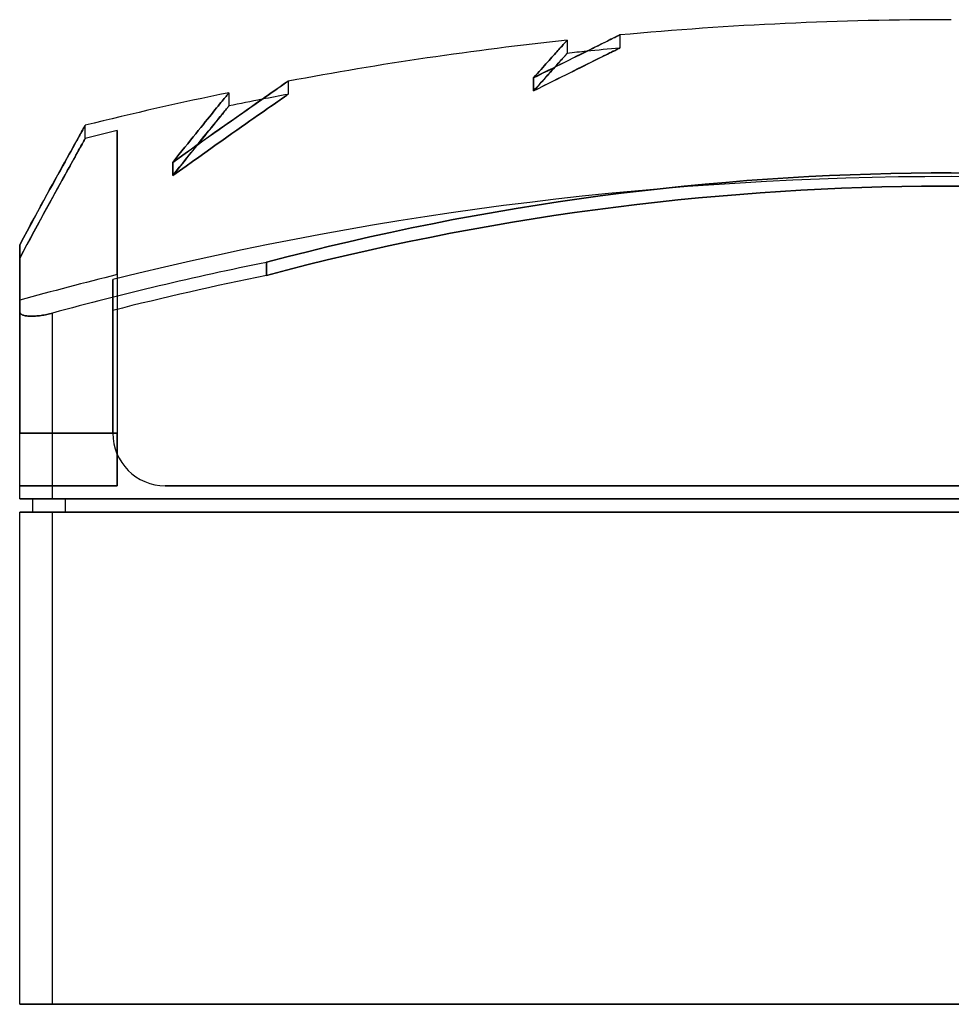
# Model space of a CAD drawing. Header units: millimetres. Extents: x -142 to 142, y -20 to 150.
# Tile 1 of 2: x -142 to 0, y 0 to 150. Entities that reach past the tile are written whole.
import ezdxf

# ---------------------------------------------------------------- set-up
doc = ezdxf.new("R2010")
doc.units = ezdxf.units.MM
doc.layers.add('MAIN-1', color=7, linetype='Continuous')

msp = doc.modelspace()

# ---------------------------------------------------------------- linework, layer by layer
at = {"layer": 'MAIN-1'}
for p, q in [((-51.88, 147.02), (-52.14, 146.89)), ((-51.93, 146.99), (-51.69, 147.11)), ((-51.64, 147.13), (-51.88, 147.02)), ((-51.69, 147.11), (-51.47, 147.22)), ((-51.43, 147.24), (-51.64, 147.13)), ((-51.47, 147.22), (-51.28, 147.31)), ((-51.24, 147.33), (-51.43, 147.24)), ((-51.28, 147.31), (-51.11, 147.39)), ((-51.08, 147.41), (-51.24, 147.33)), ((-51.11, 147.39), (-50.97, 147.47)), ((-50.93, 147.48), (-51.08, 147.41)), ((-50.97, 147.47), (-50.84, 147.53)), ((-50.82, 147.54), (-50.93, 147.48)), ((-50.84, 147.53), (-50.74, 147.58)), ((-50.72, 147.59), (-50.82, 147.54)), ((-50.74, 147.58), (-50.68, 147.61)), ((-50.64, 147.63), (-50.72, 147.59)), ((-50.68, 147.61), (-50.63, 147.63)), ((-50.59, 147.65), (-50.64, 147.63)), ((-50.63, 147.63), (-50.6, 147.65)), ((-50.6, 147.65), (-50.57, 147.66)), ((-50.56, 147.67), (-50.59, 147.65)), ((-50.57, 147.66), (-50.56, 147.67)), ((-50.56, 147.67), (-50.55, 147.67)), ((-50.55, 147.67), (-50.56, 147.67)), ((-50.55, 147.67), (-50.55, 145.67)), ((-59.65, 145.64), (-59.8, 145.48)), ((-59.8, 145.48), (-59.65, 145.64)), ((-59.52, 145.8), (-59.65, 145.64)), ((-59.65, 145.64), (-59.52, 145.8)), ((-59.39, 145.94), (-59.52, 145.8)), ((-59.52, 145.8), (-59.39, 145.94)), ((-59.27, 146.07), (-59.39, 145.94)), ((-59.39, 145.94), (-59.27, 146.07)), ((-59.16, 146.2), (-59.27, 146.07)), ((-59.27, 146.07), (-59.16, 146.2)), ((-59.06, 146.31), (-59.16, 146.2)), ((-59.16, 146.2), (-59.06, 146.31)), ((-58.97, 146.41), (-59.06, 146.31)), ((-59.06, 146.31), (-58.97, 146.41)), ((-58.89, 146.5), (-58.97, 146.41)), ((-58.97, 146.41), (-58.89, 146.5)), ((-58.81, 146.58), (-58.89, 146.5)), ((-58.89, 146.5), (-58.81, 146.58)), ((-58.75, 146.65), (-58.81, 146.58)), ((-58.81, 146.58), (-58.75, 146.65)), ((-58.7, 146.71), (-58.75, 146.65)), ((-58.75, 146.65), (-58.7, 146.71)), ((-58.65, 146.76), (-58.7, 146.71)), ((-58.7, 146.71), (-58.65, 146.76)), ((-58.61, 146.8), (-58.65, 146.76)), ((-58.65, 146.76), (-58.61, 146.8)), ((-58.59, 146.83), (-58.61, 146.8)), ((-58.61, 146.8), (-58.59, 146.83)), ((-58.57, 146.86), (-58.59, 146.83)), ((-58.59, 146.83), (-58.57, 146.86)), ((-58.55, 146.87), (-58.57, 146.86)), ((-58.57, 146.86), (-58.55, 146.87)), ((-58.55, 146.87), (-58.55, 146.87)), ((-58.55, 146.87), (-58.55, 146.87)), ((-58.55, 146.87), (-58.55, 144.87)), ((-55.13, 145.4), (-54.68, 145.63)), ((-54.63, 145.65), (-55.08, 145.43)), ((-54.68, 145.63), (-54.26, 145.84)), ((-54.2, 145.87), (-54.63, 145.65)), ((-54.26, 145.84), (-53.85, 146.04)), ((-53.8, 146.07), (-54.2, 145.87)), ((-53.85, 146.04), (-53.47, 146.23)), ((-53.42, 146.25), (-53.8, 146.07)), ((-53.47, 146.23), (-53.12, 146.4)), ((-53.06, 146.43), (-53.42, 146.25)), ((-53.12, 146.4), (-52.78, 146.57)), ((-52.73, 146.59), (-53.06, 146.43)), ((-52.78, 146.57), (-52.47, 146.72)), ((-52.42, 146.75), (-52.73, 146.59)), ((-52.47, 146.72), (-52.19, 146.86)), ((-52.14, 146.89), (-52.42, 146.75)), ((-52.19, 146.86), (-51.93, 146.99)), ((-50.87, 145.52), (-51, 145.45)), ((-50.94, 145.48), (-50.82, 145.54)), ((-50.76, 145.57), (-50.87, 145.52)), ((-50.82, 145.54), (-50.72, 145.59)), ((-50.67, 145.61), (-50.76, 145.57)), ((-50.72, 145.59), (-50.64, 145.63)), ((-50.61, 145.64), (-50.67, 145.61)), ((-50.64, 145.63), (-50.59, 145.65)), ((-50.57, 145.66), (-50.61, 145.64)), ((-50.59, 145.65), (-50.56, 145.67)), ((-50.55, 145.67), (-50.57, 145.66)), ((-50.56, 145.67), (-50.55, 145.67)), ((-61.09, 144.04), (-61.31, 143.79)), ((-61.31, 143.79), (-61.09, 144.04)), ((-60.88, 144.28), (-61.09, 144.04)), ((-61.09, 144.04), (-60.88, 144.28)), ((-60.68, 144.5), (-60.88, 144.28)), ((-60.88, 144.28), (-60.68, 144.5)), ((-60.48, 144.72), (-60.68, 144.5)), ((-60.68, 144.5), (-60.48, 144.72)), ((-60.3, 144.93), (-60.48, 144.72)), ((-60.48, 144.72), (-60.3, 144.93)), ((-60.12, 145.12), (-60.3, 144.93)), ((-60.3, 144.93), (-60.12, 145.12)), ((-59.96, 145.31), (-60.12, 145.12)), ((-60.12, 145.12), (-59.96, 145.31)), ((-59.8, 145.48), (-59.96, 145.31)), ((-59.96, 145.31), (-59.8, 145.48)), ((-59.3, 144.04), (-59.43, 143.89)), ((-59.34, 144), (-59.22, 144.13)), ((-59.18, 144.17), (-59.3, 144.04)), ((-59.22, 144.13), (-59.11, 144.25)), ((-59.07, 144.29), (-59.18, 144.17)), ((-59.11, 144.25), (-59.02, 144.36)), ((-58.97, 144.4), (-59.07, 144.29)), ((-59.02, 144.36), (-58.93, 144.45)), ((-58.88, 144.5), (-58.97, 144.4)), ((-58.93, 144.45), (-58.85, 144.54)), ((-58.81, 144.59), (-58.88, 144.5)), ((-58.85, 144.54), (-58.78, 144.62)), ((-58.74, 144.67), (-58.81, 144.59)), ((-58.78, 144.62), (-58.72, 144.69)), ((-58.68, 144.73), (-58.74, 144.67)), ((-58.72, 144.69), (-58.67, 144.75)), ((-58.63, 144.78), (-58.68, 144.73)), ((-58.67, 144.75), (-58.62, 144.79)), ((-58.6, 144.82), (-58.63, 144.78)), ((-58.62, 144.79), (-58.59, 144.83)), ((-58.57, 144.85), (-58.6, 144.82)), ((-58.59, 144.83), (-58.57, 144.85)), ((-58.57, 144.85), (-58.55, 144.87)), ((-58.56, 144.87), (-58.57, 144.85)), ((-58.55, 144.87), (-58.56, 144.87)), ((-58.55, 144.87), (-58.55, 144.87)), ((-58.3, 143.83), (-57.72, 144.12)), ((-57.68, 144.14), (-58.26, 143.85)), ((-57.72, 144.12), (-57.16, 144.4)), ((-57.11, 144.42), (-57.68, 144.14)), ((-57.16, 144.4), (-56.62, 144.67)), ((-56.57, 144.69), (-57.11, 144.42)), ((-56.62, 144.67), (-56.1, 144.92)), ((-56.05, 144.95), (-56.57, 144.69)), ((-56.1, 144.92), (-55.61, 145.17)), ((-55.55, 145.2), (-56.05, 144.95)), ((-55.61, 145.17), (-55.13, 145.4)), ((-55.08, 145.43), (-55.55, 145.2)), ((-54.16, 143.88), (-53.77, 144.08)), ((-53.67, 144.13), (-54.07, 143.93)), ((-53.77, 144.08), (-53.39, 144.27)), ((-53.29, 144.31), (-53.67, 144.13)), ((-53.39, 144.27), (-53.04, 144.44)), ((-52.94, 144.49), (-53.29, 144.31)), ((-53.04, 144.44), (-52.72, 144.6)), ((-52.62, 144.65), (-52.94, 144.49)), ((-52.72, 144.6), (-52.42, 144.75)), ((-52.31, 144.8), (-52.62, 144.65)), ((-52.42, 144.75), (-52.14, 144.89)), ((-52.03, 144.94), (-52.31, 144.8)), ((-52.14, 144.89), (-51.88, 145.01)), ((-51.78, 145.06), (-52.03, 144.94)), ((-51.88, 145.01), (-51.65, 145.13)), ((-51.55, 145.18), (-51.78, 145.06)), ((-51.65, 145.13), (-51.44, 145.23)), ((-51.34, 145.28), (-51.55, 145.18)), ((-51.44, 145.23), (-51.25, 145.33)), ((-51.16, 145.37), (-51.34, 145.28)), ((-51.25, 145.33), (-51.08, 145.41)), ((-51, 145.45), (-51.16, 145.37)), ((-51.08, 145.41), (-50.94, 145.48)), ((-62.28, 142.71), (-62.54, 142.42)), ((-62.54, 142.42), (-62.28, 142.71)), ((-62.02, 143), (-62.28, 142.71)), ((-62.28, 142.71), (-62.02, 143)), ((-61.78, 143.27), (-62.02, 143)), ((-62.02, 143), (-61.78, 143.27)), ((-61.54, 143.54), (-61.78, 143.27)), ((-61.78, 143.27), (-61.54, 143.54)), ((-61.31, 143.79), (-61.54, 143.54)), ((-61.54, 143.54), (-61.31, 143.79)), ((-61.51, 142.23), (-60.83, 142.57)), ((-60.81, 142.58), (-61.5, 142.24)), ((-60.65, 142.53), (-60.87, 142.28)), ((-60.83, 142.57), (-60.17, 142.9)), ((-60.82, 142.35), (-60.62, 142.57)), ((-60.14, 142.91), (-60.81, 142.58)), ((-60.44, 142.76), (-60.65, 142.53)), ((-60.62, 142.57), (-60.42, 142.79)), ((-60.25, 142.98), (-60.44, 142.76)), ((-60.42, 142.79), (-60.24, 142.99)), ((-60.07, 143.19), (-60.25, 142.98)), ((-60.24, 142.99), (-60.07, 143.19)), ((-60.17, 142.9), (-59.53, 143.22)), ((-59.5, 143.24), (-60.14, 142.91)), ((-59.89, 143.38), (-60.07, 143.19)), ((-60.07, 143.19), (-59.9, 143.37)), ((-59.9, 143.37), (-59.75, 143.54)), ((-59.73, 143.56), (-59.89, 143.38)), ((-59.75, 143.54), (-59.6, 143.7)), ((-59.58, 143.73), (-59.73, 143.56)), ((-59.6, 143.7), (-59.47, 143.86)), ((-59.43, 143.89), (-59.58, 143.73)), ((-59.53, 143.22), (-58.9, 143.53)), ((-58.87, 143.55), (-59.5, 143.24)), ((-59.47, 143.86), (-59.34, 144)), ((-58.9, 143.53), (-58.3, 143.83)), ((-58.26, 143.85), (-58.87, 143.55)), ((-57.03, 142.46), (-56.49, 142.73)), ((-56.42, 142.76), (-56.97, 142.49)), ((-56.49, 142.73), (-55.98, 142.98)), ((-55.91, 143.02), (-56.42, 142.76)), ((-55.98, 142.98), (-55.49, 143.23)), ((-55.41, 143.27), (-55.91, 143.02)), ((-55.49, 143.23), (-55.02, 143.46)), ((-54.94, 143.5), (-55.41, 143.27)), ((-55.02, 143.46), (-54.58, 143.68)), ((-54.49, 143.72), (-54.94, 143.5)), ((-54.58, 143.68), (-54.16, 143.88)), ((-54.07, 143.93), (-54.49, 143.72)), ((-62.92, 141.53), (-63.66, 141.16)), ((-63.66, 141.16), (-62.93, 141.52)), ((-63.37, 141.48), (-63.66, 141.16)), ((-63.66, 141.16), (-63.37, 141.48)), ((-63.66, 141.16), (-63.66, 139.16)), ((-63.66, 139.16), (-63.66, 141.16)), ((-63.09, 141.8), (-63.37, 141.48)), ((-63.37, 141.48), (-63.09, 141.8)), ((-62.81, 142.11), (-63.09, 141.8)), ((-63.09, 141.8), (-62.81, 142.11)), ((-62.93, 141.52), (-62.21, 141.88)), ((-62.2, 141.89), (-62.92, 141.53)), ((-62.54, 142.42), (-62.81, 142.11)), ((-62.81, 142.11), (-62.54, 142.42)), ((-62.23, 140.77), (-61.97, 141.06)), ((-62.21, 141.88), (-61.51, 142.23)), ((-61.5, 142.24), (-62.2, 141.89)), ((-61.86, 141.18), (-62.13, 140.87)), ((-61.97, 141.06), (-61.72, 141.34)), ((-61.6, 141.47), (-61.86, 141.18)), ((-61.72, 141.34), (-61.48, 141.6)), ((-61.34, 141.76), (-61.6, 141.47)), ((-61.48, 141.6), (-61.25, 141.86)), ((-61.1, 142.03), (-61.34, 141.76)), ((-61.25, 141.86), (-61.03, 142.11)), ((-60.87, 142.28), (-61.1, 142.03)), ((-61.03, 142.11), (-60.82, 142.35)), ((-60.06, 140.95), (-59.41, 141.28)), ((-59.37, 141.3), (-60.03, 140.97)), ((-59.41, 141.28), (-58.78, 141.59)), ((-58.73, 141.61), (-59.37, 141.3)), ((-58.78, 141.59), (-58.17, 141.89)), ((-58.12, 141.92), (-58.73, 141.61)), ((-58.17, 141.89), (-57.59, 142.18)), ((-57.53, 142.21), (-58.12, 141.92)), ((-57.59, 142.18), (-57.03, 142.46)), ((-56.97, 142.49), (-57.53, 142.21)), ((-102.98, 139.32), (-102.65, 139.55)), ((-102.59, 139.59), (-102.91, 139.37)), ((-102.65, 139.55), (-102.36, 139.75)), ((-102.3, 139.79), (-102.59, 139.59)), ((-102.36, 139.75), (-102.1, 139.93)), ((-102.04, 139.97), (-102.3, 139.79)), ((-102.1, 139.93), (-101.87, 140.09)), ((-101.82, 140.13), (-102.04, 139.97)), ((-101.87, 140.09), (-101.67, 140.23)), ((-101.62, 140.26), (-101.82, 140.13)), ((-101.67, 140.23), (-101.5, 140.35)), ((-101.46, 140.38), (-101.62, 140.26)), ((-101.5, 140.35), (-101.36, 140.45)), ((-101.33, 140.47), (-101.46, 140.38)), ((-101.36, 140.45), (-101.28, 140.5)), ((-101.23, 140.54), (-101.33, 140.47)), ((-101.28, 140.5), (-101.21, 140.55)), ((-101.16, 140.59), (-101.23, 140.54)), ((-101.21, 140.55), (-101.16, 140.58)), ((-101.11, 140.62), (-101.16, 140.59)), ((-101.16, 140.58), (-101.13, 140.61)), ((-101.13, 140.61), (-101.11, 140.62)), ((-101.11, 140.62), (-101.1, 140.63)), ((-101.1, 140.63), (-101.11, 140.62)), ((-101.1, 140.63), (-101.1, 138.63)), ((-63.66, 139.16), (-62.9, 139.54)), ((-62.89, 139.54), (-63.66, 139.16)), ((-63.33, 139.52), (-63.66, 139.16)), ((-63.36, 139.5), (-63.06, 139.83)), ((-63.02, 139.88), (-63.33, 139.52)), ((-63.06, 139.83), (-62.77, 140.15)), ((-62.71, 140.22), (-63.02, 139.88)), ((-62.9, 139.54), (-62.15, 139.91)), ((-62.14, 139.92), (-62.89, 139.54)), ((-62.77, 140.15), (-62.5, 140.47)), ((-62.42, 140.55), (-62.71, 140.22)), ((-62.5, 140.47), (-62.23, 140.77)), ((-62.13, 140.87), (-62.42, 140.55)), ((-62.15, 139.91), (-61.43, 140.27)), ((-61.41, 140.28), (-62.14, 139.92)), ((-61.43, 140.27), (-60.73, 140.62)), ((-60.71, 140.63), (-61.41, 140.28)), ((-60.73, 140.62), (-60.06, 140.95)), ((-60.03, 140.97), (-60.71, 140.63)), ((-110.68, 138.16), (-110.81, 137.99)), ((-110.81, 137.99), (-110.68, 138.16)), ((-110.55, 138.31), (-110.68, 138.16)), ((-110.68, 138.16), (-110.55, 138.31)), ((-110.44, 138.45), (-110.55, 138.31)), ((-110.55, 138.31), (-110.44, 138.45)), ((-110.35, 138.56), (-110.44, 138.45)), ((-110.44, 138.45), (-110.35, 138.56)), ((-110.27, 138.66), (-110.35, 138.56)), ((-110.35, 138.56), (-110.27, 138.66)), ((-110.21, 138.73), (-110.27, 138.66)), ((-110.27, 138.66), (-110.21, 138.73)), ((-110.16, 138.79), (-110.21, 138.73)), ((-110.21, 138.73), (-110.16, 138.79)), ((-110.13, 138.83), (-110.16, 138.79)), ((-110.16, 138.79), (-110.13, 138.83)), ((-110.11, 138.86), (-110.13, 138.83)), ((-110.13, 138.83), (-110.11, 138.86)), ((-110.1, 138.87), (-110.11, 138.86)), ((-110.11, 138.86), (-110.1, 138.87)), ((-110.1, 138.87), (-110.1, 136.87)), ((-105.08, 137.85), (-104.6, 138.19)), ((-104.53, 138.24), (-105.01, 137.9)), ((-104.6, 138.19), (-104.15, 138.5)), ((-104.07, 138.56), (-104.53, 138.24)), ((-104.15, 138.5), (-103.73, 138.8)), ((-103.65, 138.85), (-104.07, 138.56)), ((-103.73, 138.8), (-103.34, 139.07)), ((-103.27, 139.12), (-103.65, 138.85)), ((-103.34, 139.07), (-102.98, 139.32)), ((-102.91, 139.37), (-103.27, 139.12)), ((-102.1, 137.93), (-101.86, 138.1)), ((-101.86, 138.1), (-102.1, 137.93)), ((-101.86, 138.1), (-101.66, 138.24)), ((-101.66, 138.24), (-101.86, 138.1)), ((-101.66, 138.24), (-101.49, 138.36)), ((-101.49, 138.36), (-101.66, 138.24)), ((-101.49, 138.36), (-101.35, 138.46)), ((-101.35, 138.46), (-101.49, 138.36)), ((-101.35, 138.46), (-101.24, 138.53)), ((-101.24, 138.53), (-101.35, 138.46)), ((-101.24, 138.53), (-101.16, 138.59)), ((-101.16, 138.59), (-101.24, 138.53)), ((-101.16, 138.59), (-101.12, 138.62)), ((-101.12, 138.62), (-101.16, 138.59)), ((-101.12, 138.62), (-101.1, 138.63)), ((-101.1, 138.63), (-101.12, 138.62)), ((-63.66, 139.16), (-63.36, 139.5)), ((-111.98, 136.56), (-112.23, 136.25)), ((-112.23, 136.25), (-111.98, 136.56)), ((-111.75, 136.85), (-111.98, 136.56)), ((-111.98, 136.56), (-111.75, 136.85)), ((-111.53, 137.11), (-111.75, 136.85)), ((-111.75, 136.85), (-111.53, 137.11)), ((-111.33, 137.36), (-111.53, 137.11)), ((-111.53, 137.11), (-111.33, 137.36)), ((-111.14, 137.59), (-111.33, 137.36)), ((-111.33, 137.36), (-111.14, 137.59)), ((-110.97, 137.8), (-111.14, 137.59)), ((-111.14, 137.59), (-110.97, 137.8)), ((-110.81, 137.99), (-110.97, 137.8)), ((-110.97, 137.8), (-110.81, 137.99)), ((-110.4, 136.5), (-110.51, 136.37)), ((-110.48, 136.4), (-110.38, 136.52)), ((-110.31, 136.61), (-110.4, 136.5)), ((-110.38, 136.52), (-110.29, 136.63)), ((-110.23, 136.7), (-110.31, 136.61)), ((-110.29, 136.63), (-110.22, 136.71)), ((-110.17, 136.78), (-110.23, 136.7)), ((-110.22, 136.71), (-110.17, 136.78)), ((-110.17, 136.78), (-110.13, 136.83)), ((-110.13, 136.83), (-110.17, 136.78)), ((-110.13, 136.83), (-110.11, 136.86)), ((-110.11, 136.86), (-110.13, 136.83)), ((-110.11, 136.86), (-110.1, 136.87)), ((-110.1, 136.87), (-110.11, 136.86)), ((-107.33, 136.27), (-106.73, 136.7)), ((-106.65, 136.75), (-107.26, 136.33)), ((-106.73, 136.7), (-106.15, 137.1)), ((-106.07, 137.16), (-106.65, 136.75)), ((-106.15, 137.1), (-105.6, 137.49)), ((-105.53, 137.54), (-106.07, 137.16)), ((-105.6, 137.49), (-105.08, 137.85)), ((-105.01, 137.9), (-105.53, 137.54)), ((-104.22, 136.46), (-103.78, 136.76)), ((-103.78, 136.76), (-104.22, 136.46)), ((-103.78, 136.76), (-103.38, 137.04)), ((-103.38, 137.04), (-103.78, 136.76)), ((-103.38, 137.04), (-103.01, 137.3)), ((-103.01, 137.3), (-103.38, 137.04)), ((-103.01, 137.3), (-102.67, 137.53)), ((-102.67, 137.53), (-103.01, 137.3)), ((-102.67, 137.53), (-102.37, 137.74)), ((-102.37, 137.74), (-102.67, 137.53)), ((-102.37, 137.74), (-102.1, 137.93)), ((-102.1, 137.93), (-102.37, 137.74)), ((-113.07, 135.21), (-113.39, 134.83)), ((-113.39, 134.83), (-113.07, 135.21)), ((-112.78, 135.58), (-113.07, 135.21)), ((-113.07, 135.21), (-112.78, 135.58)), ((-112.5, 135.92), (-112.78, 135.58)), ((-112.78, 135.58), (-112.5, 135.92)), ((-112.23, 136.25), (-112.5, 135.92)), ((-112.5, 135.92), (-112.23, 136.25)), ((-111.51, 135.14), (-111.74, 134.86)), ((-111.64, 134.98), (-111.43, 135.24)), ((-111.3, 135.39), (-111.51, 135.14)), ((-111.43, 135.24), (-111.23, 135.48)), ((-111.11, 135.63), (-111.3, 135.39)), ((-111.23, 135.48), (-111.05, 135.7)), ((-110.93, 135.85), (-111.11, 135.63)), ((-111.05, 135.7), (-110.88, 135.91)), ((-110.77, 136.04), (-110.93, 135.85)), ((-110.88, 135.91), (-110.73, 136.09)), ((-110.63, 136.22), (-110.77, 136.04)), ((-110.73, 136.09), (-110.6, 136.25)), ((-110.51, 136.37), (-110.63, 136.22)), ((-110.6, 136.25), (-110.48, 136.4)), ((-109.34, 134.87), (-108.64, 135.36)), ((-108.57, 135.41), (-109.27, 134.91)), ((-108.64, 135.36), (-107.97, 135.83)), ((-107.9, 135.88), (-108.57, 135.41)), ((-107.97, 135.83), (-107.33, 136.27)), ((-107.26, 136.33), (-107.9, 135.88)), ((-106.9, 134.58), (-106.3, 135)), ((-106.3, 135), (-106.9, 134.58)), ((-106.3, 135), (-105.73, 135.4)), ((-105.73, 135.4), (-106.3, 135)), ((-105.73, 135.4), (-105.19, 135.78)), ((-105.19, 135.78), (-105.73, 135.4)), ((-105.19, 135.78), (-104.69, 136.13)), ((-104.69, 136.13), (-105.19, 135.78)), ((-104.69, 136.13), (-104.22, 136.46)), ((-104.22, 136.46), (-104.69, 136.13)), ((-132.32, 133.35), (-132.22, 133.52)), ((-132.2, 133.56), (-132.3, 133.4)), ((-132.22, 133.52), (-132.15, 133.66)), ((-132.13, 133.69), (-132.2, 133.56)), ((-132.15, 133.66), (-132.1, 133.74)), ((-132.07, 133.79), (-132.13, 133.69)), ((-132.1, 133.74), (-132.06, 133.81)), ((-132.03, 133.87), (-132.07, 133.79)), ((-132.06, 133.81), (-132.04, 133.86)), ((-132.04, 133.86), (-132.02, 133.9)), ((-132.01, 133.91), (-132.03, 133.87)), ((-132.02, 133.9), (-132, 133.92)), ((-132, 133.93), (-132.01, 133.91)), ((-132, 133.92), (-132, 133.93)), ((-132, 131.93), (-132, 133.93)), ((-114.41, 133.56), (-114.78, 133.11)), ((-114.78, 133.11), (-114.41, 133.56)), ((-114.05, 134), (-114.41, 133.56)), ((-114.41, 133.56), (-114.05, 134)), ((-113.71, 134.42), (-114.05, 134)), ((-114.05, 134), (-113.71, 134.42)), ((-113.39, 134.83), (-113.71, 134.42)), ((-113.71, 134.42), (-113.39, 134.83)), ((-112.81, 133.54), (-113.12, 133.15)), ((-112.94, 133.38), (-112.65, 133.74)), ((-112.52, 133.9), (-112.81, 133.54)), ((-112.65, 133.74), (-112.37, 134.08)), ((-112.24, 134.24), (-112.52, 133.9)), ((-112.37, 134.08), (-112.11, 134.4)), ((-111.98, 134.56), (-112.24, 134.24)), ((-112.11, 134.4), (-111.87, 134.7)), ((-111.74, 134.86), (-111.98, 134.56)), ((-111.87, 134.7), (-111.64, 134.98)), ((-111.59, 133.28), (-110.81, 133.83)), ((-110.75, 133.87), (-111.54, 133.32)), ((-110.81, 133.83), (-110.06, 134.36)), ((-110, 134.4), (-110.75, 133.87)), ((-110.06, 134.36), (-109.34, 134.87)), ((-109.27, 134.91), (-110, 134.4)), ((-108.91, 133.17), (-108.2, 133.66)), ((-108.2, 133.66), (-108.91, 133.17)), ((-108.2, 133.66), (-107.54, 134.13)), ((-107.54, 134.13), (-108.2, 133.66)), ((-107.54, 134.13), (-106.9, 134.58)), ((-106.9, 134.58), (-107.54, 134.13)), ((-133.25, 131.69), (-133.05, 132.04)), ((-133.01, 132.11), (-133.21, 131.76)), ((-133.05, 132.04), (-132.87, 132.37)), ((-132.83, 132.43), (-133.01, 132.11)), ((-132.87, 132.37), (-132.7, 132.66)), ((-132.67, 132.72), (-132.83, 132.43)), ((-132.7, 132.66), (-132.56, 132.92)), ((-132.53, 132.98), (-132.67, 132.72)), ((-132.56, 132.92), (-132.43, 133.15)), ((-132.4, 133.2), (-132.53, 132.98)), ((-132.43, 133.15), (-132.32, 133.35)), ((-132.3, 133.4), (-132.4, 133.2)), ((-127.15, 133.1), (-127.15, 111.16)), ((-127.15, 111.16), (-127.15, 133.1)), ((-115.56, 132.14), (-115.97, 131.63)), ((-115.97, 131.63), (-115.56, 132.14)), ((-115.16, 132.63), (-115.56, 132.14)), ((-115.56, 132.14), (-115.16, 132.63)), ((-114.78, 133.11), (-115.16, 132.63)), ((-115.16, 132.63), (-114.78, 133.11)), ((-114.27, 131.74), (-113.91, 132.18)), ((-113.79, 132.32), (-114.15, 131.88)), ((-114.08, 131.52), (-113.22, 132.13)), ((-113.18, 132.16), (-114.04, 131.55)), ((-113.91, 132.18), (-113.57, 132.6)), ((-113.45, 132.75), (-113.79, 132.32)), ((-113.57, 132.6), (-113.25, 133)), ((-113.12, 133.15), (-113.45, 132.75)), ((-113.25, 133), (-112.94, 133.38)), ((-113.22, 132.13), (-112.39, 132.71)), ((-112.35, 132.75), (-113.18, 132.16)), ((-112.39, 132.71), (-111.59, 133.28)), ((-111.54, 133.32), (-112.35, 132.75)), ((-111.2, 131.55), (-110.41, 132.12)), ((-110.41, 132.12), (-111.2, 131.55)), ((-110.41, 132.12), (-109.64, 132.65)), ((-109.64, 132.65), (-110.41, 132.12)), ((-109.64, 132.65), (-108.91, 133.17)), ((-108.91, 133.17), (-109.64, 132.65)), ((-133.95, 130.43), (-133.7, 130.88)), ((-133.65, 130.95), (-133.91, 130.5)), ((-133.7, 130.88), (-133.46, 131.3)), ((-133.42, 131.37), (-133.65, 130.95)), ((-133.46, 131.3), (-133.25, 131.69)), ((-133.21, 131.76), (-133.42, 131.37)), ((-132.78, 130.52), (-132.95, 130.21)), ((-132.83, 130.43), (-132.67, 130.72)), ((-132.63, 130.79), (-132.78, 130.52)), ((-132.67, 130.72), (-132.53, 130.98)), ((-132.5, 131.03), (-132.63, 130.79)), ((-132.53, 130.98), (-132.4, 131.2)), ((-132.38, 131.24), (-132.5, 131.03)), ((-132.4, 131.2), (-132.29, 131.4)), ((-132.28, 131.43), (-132.38, 131.24)), ((-132.29, 131.4), (-132.2, 131.56)), ((-132.19, 131.58), (-132.28, 131.43)), ((-132.2, 131.56), (-132.13, 131.69)), ((-132.12, 131.71), (-132.19, 131.58)), ((-132.13, 131.69), (-132.07, 131.79)), ((-132.07, 131.8), (-132.12, 131.71)), ((-132.03, 131.87), (-132.07, 131.8)), ((-132.07, 131.79), (-132.03, 131.87)), ((-132.01, 131.91), (-132.03, 131.87)), ((-132.03, 131.87), (-132.01, 131.91)), ((-132, 131.93), (-132.01, 131.91)), ((-132.01, 131.91), (-132, 131.93)), ((-116.82, 130.57), (-117.27, 130.01)), ((-117.27, 130.01), (-116.82, 130.57)), ((-116.39, 131.11), (-116.82, 130.57)), ((-116.82, 130.57), (-116.39, 131.11)), ((-115.97, 131.63), (-116.39, 131.11)), ((-116.39, 131.11), (-115.97, 131.63)), ((-115.85, 130.27), (-114.95, 130.9)), ((-114.93, 130.92), (-115.83, 130.28)), ((-115.43, 130.3), (-115.02, 130.8)), ((-114.93, 130.92), (-115.4, 130.34)), ((-115.02, 130.8), (-114.64, 131.28)), ((-114.95, 130.9), (-114.08, 131.52)), ((-114.04, 131.55), (-114.93, 130.92)), ((-114.53, 131.41), (-114.93, 130.92)), ((-114.64, 131.28), (-114.27, 131.74)), ((-114.15, 131.88), (-114.53, 131.41)), ((-112.89, 130.36), (-112.03, 130.97)), ((-112.03, 130.97), (-112.89, 130.36)), ((-112.03, 130.97), (-111.2, 131.55)), ((-111.2, 131.55), (-112.03, 130.97)), ((-134.81, 128.87), (-134.5, 129.42)), ((-134.46, 129.5), (-134.76, 128.95)), ((-134.5, 129.42), (-134.22, 129.94)), ((-134.17, 130.02), (-134.46, 129.5)), ((-134.22, 129.94), (-133.95, 130.43)), ((-133.91, 130.5), (-134.17, 130.02)), ((-133.56, 129.12), (-133.8, 128.7)), ((-133.65, 128.95), (-133.42, 129.37)), ((-133.34, 129.52), (-133.56, 129.12)), ((-133.42, 129.37), (-133.21, 129.76)), ((-133.14, 129.88), (-133.34, 129.52)), ((-133.21, 129.76), (-133.01, 130.11)), ((-132.95, 130.21), (-133.14, 129.88)), ((-133.01, 130.11), (-132.83, 130.43)), ((-117.73, 129.44), (-118.19, 128.86)), ((-118.19, 128.86), (-117.73, 129.44)), ((-117.27, 130.01), (-117.73, 129.44)), ((-117.73, 129.44), (-117.27, 130.01)), ((-116.76, 129.62), (-117.71, 128.95)), ((-117.71, 128.94), (-116.77, 129.61)), ((-116.4, 129.09), (-116.94, 128.42)), ((-116.77, 129.61), (-115.85, 130.27)), ((-115.83, 130.28), (-116.76, 129.62)), ((-116.72, 128.69), (-116.28, 129.25)), ((-115.89, 129.73), (-116.4, 129.09)), ((-116.28, 129.25), (-115.84, 129.79)), ((-115.4, 130.34), (-115.89, 129.73)), ((-115.84, 129.79), (-115.43, 130.3)), ((-115.65, 128.41), (-114.7, 129.08)), ((-114.7, 129.08), (-115.65, 128.41)), ((-114.7, 129.08), (-113.78, 129.73)), ((-113.78, 129.73), (-114.7, 129.08)), ((-113.78, 129.73), (-112.89, 130.36)), ((-112.89, 130.36), (-113.78, 129.73)), ((-135.82, 127.03), (-135.47, 127.67)), ((-135.43, 127.75), (-135.78, 127.1)), ((-135.47, 127.67), (-135.13, 128.29)), ((-135.09, 128.36), (-135.43, 127.75)), ((-135.13, 128.29), (-134.81, 128.87)), ((-134.76, 128.95), (-135.09, 128.36)), ((-134.32, 127.75), (-134.61, 127.23)), ((-134.46, 127.5), (-134.17, 128.02)), ((-134.05, 128.24), (-134.32, 127.75)), ((-134.17, 128.02), (-133.9, 128.5)), ((-133.8, 128.7), (-134.05, 128.24)), ((-133.9, 128.5), (-133.65, 128.95)), ((-117.71, 128.95), (-118.67, 128.26)), ((-118.67, 128.26), (-117.71, 128.94)), ((-118.19, 128.86), (-118.67, 128.26)), ((-118.67, 128.26), (-118.19, 128.86)), ((-118.67, 128.26), (-118.67, 126.26)), ((-118.67, 126.26), (-118.67, 128.26)), ((-118.16, 126.9), (-117.67, 127.52)), ((-117.5, 127.73), (-118.07, 127.01)), ((-117.67, 127.52), (-117.19, 128.11)), ((-117.64, 127), (-116.63, 127.71)), ((-116.63, 127.71), (-117.64, 127)), ((-116.94, 128.42), (-117.5, 127.73)), ((-117.19, 128.11), (-116.72, 128.69)), ((-116.63, 127.71), (-115.65, 128.41)), ((-115.65, 128.41), (-116.63, 127.71)), ((-136.59, 125.63), (-136.2, 126.34)), ((-136.16, 126.42), (-136.55, 125.7)), ((-136.2, 126.34), (-135.82, 127.03)), ((-135.78, 127.1), (-136.16, 126.42)), ((-135.23, 126.1), (-135.57, 125.49)), ((-135.43, 125.75), (-135.09, 126.36)), ((-134.91, 126.68), (-135.23, 126.1)), ((-135.09, 126.36), (-134.76, 126.95)), ((-134.61, 127.23), (-134.91, 126.68)), ((-134.76, 126.95), (-134.46, 127.5)), ((-118.07, 127.01), (-118.67, 126.26)), ((-118.67, 126.26), (-117.64, 127)), ((-117.64, 127), (-118.67, 126.26)), ((-118.67, 126.26), (-118.16, 126.9)), ((-21.71, 126.09), (-24.86, 125.91)), ((-24.86, 125.91), (-21.71, 126.09)), ((-18.57, 126.24), (-21.71, 126.09)), ((-21.71, 126.09), (-18.57, 126.24)), ((-15.44, 126.37), (-18.57, 126.24)), ((-18.57, 126.24), (-15.44, 126.37)), ((-12.33, 126.48), (-15.44, 126.37)), ((-15.44, 126.37), (-12.33, 126.48)), ((-9.22, 126.56), (-12.33, 126.48)), ((-12.33, 126.48), (-9.22, 126.56)), ((-6.13, 126.62), (-9.22, 126.56)), ((-9.22, 126.56), (-6.13, 126.62)), ((-3.06, 126.66), (-6.13, 126.62)), ((-6.13, 126.62), (-3.06, 126.66)), ((0, 126.67), (-3.06, 126.66)), ((-3.06, 126.66), (0, 126.67)), ((0, 126.67), (3.06, 126.66)), ((-137.43, 124.11), (-137, 124.89)), ((-136.96, 124.95), (-137.39, 124.17)), ((-137, 124.89), (-136.59, 125.63)), ((-136.55, 125.7), (-136.96, 124.95)), ((-135.92, 124.85), (-136.29, 124.17)), ((-136.16, 124.41), (-135.79, 125.1)), ((-135.57, 125.49), (-135.92, 124.85)), ((-135.79, 125.1), (-135.43, 125.75)), ((-40.72, 124.63), (-43.91, 124.3)), ((-43.91, 124.3), (-40.72, 124.63)), ((-37.53, 124.94), (-40.72, 124.63)), ((-40.72, 124.63), (-37.53, 124.94)), ((-34.35, 125.22), (-37.53, 124.94)), ((-37.53, 124.94), (-34.35, 125.22)), ((-31.18, 125.48), (-34.35, 125.22)), ((-34.35, 125.22), (-31.18, 125.48)), ((-28.01, 125.71), (-31.18, 125.48)), ((-31.18, 125.48), (-28.01, 125.71)), ((-24.86, 125.91), (-28.01, 125.71)), ((-28.01, 125.71), (-24.86, 125.91)), ((-10.6, 124.53), (-13.66, 124.44)), ((-13.66, 124.44), (-10.6, 124.53)), ((-7.56, 124.6), (-10.6, 124.53)), ((-10.6, 124.53), (-7.56, 124.6)), ((-4.52, 124.64), (-7.56, 124.6)), ((-7.56, 124.6), (-4.52, 124.64)), ((-1.5, 124.66), (-4.52, 124.64)), ((-4.52, 124.64), (-1.5, 124.66)), ((1.5, 124.66), (-1.5, 124.66)), ((-1.5, 124.66), (1.5, 124.66)), ((-138.33, 122.46), (-137.87, 123.3)), ((-137.84, 123.35), (-138.3, 122.51)), ((-137.87, 123.3), (-137.43, 124.11)), ((-137.39, 124.17), (-137.84, 123.35)), ((-136.68, 123.47), (-137.09, 122.73)), ((-136.97, 122.95), (-136.55, 123.7)), ((-136.29, 124.17), (-136.68, 123.47)), ((-136.55, 123.7), (-136.16, 124.41)), ((-53.5, 123.15), (-56.7, 122.71)), ((-56.7, 122.71), (-53.5, 123.15)), ((-50.3, 123.56), (-53.5, 123.15)), ((-53.5, 123.15), (-50.3, 123.56)), ((-47.1, 123.94), (-50.3, 123.56)), ((-50.3, 123.56), (-47.1, 123.94)), ((-43.91, 124.3), (-47.1, 123.94)), ((-47.1, 123.94), (-43.91, 124.3)), ((-35.38, 123.13), (-38.52, 122.85)), ((-38.52, 122.85), (-35.38, 123.13)), ((-32.25, 123.39), (-35.38, 123.13)), ((-35.38, 123.13), (-32.25, 123.39)), ((-29.13, 123.63), (-32.25, 123.39)), ((-32.25, 123.39), (-29.13, 123.63)), ((-26.02, 123.84), (-29.13, 123.63)), ((-29.13, 123.63), (-26.02, 123.84)), ((-22.92, 124.02), (-26.02, 123.84)), ((-26.02, 123.84), (-22.92, 124.02)), ((-19.82, 124.19), (-22.92, 124.02)), ((-22.92, 124.02), (-19.82, 124.19)), ((-16.74, 124.32), (-19.82, 124.19)), ((-19.82, 124.19), (-16.74, 124.32)), ((-13.66, 124.44), (-16.74, 124.32)), ((-16.74, 124.32), (-13.66, 124.44)), ((-139.3, 120.68), (-138.81, 121.58)), ((-138.78, 121.63), (-139.28, 120.72)), ((-138.81, 121.58), (-138.33, 122.46)), ((-138.3, 122.51), (-138.78, 121.63)), ((-137.51, 121.96), (-137.94, 121.16)), ((-137.84, 121.35), (-137.39, 122.17)), ((-137.09, 122.73), (-137.51, 121.96)), ((-137.39, 122.17), (-136.97, 122.95)), ((-63.11, 121.76), (-66.31, 121.24)), ((-66.31, 121.24), (-63.11, 121.76)), ((-59.91, 122.25), (-63.11, 121.76)), ((-63.11, 121.76), (-59.91, 122.25)), ((-56.7, 122.71), (-59.91, 122.25)), ((-59.91, 122.25), (-56.7, 122.71)), ((-47.95, 121.84), (-51.11, 121.46)), ((-51.11, 121.46), (-47.95, 121.84)), ((-44.8, 122.2), (-47.95, 121.84)), ((-47.95, 121.84), (-44.8, 122.2)), ((-41.66, 122.54), (-44.8, 122.2)), ((-44.8, 122.2), (-41.66, 122.54)), ((-38.52, 122.85), (-41.66, 122.54)), ((-41.66, 122.54), (-38.52, 122.85)), ((-139.81, 119.74), (-139.3, 120.68)), ((-139.28, 120.72), (-139.79, 119.78)), ((-138.4, 120.33), (-138.87, 119.47)), ((-138.78, 119.63), (-138.3, 120.51)), ((-137.94, 121.16), (-138.4, 120.33)), ((-138.3, 120.51), (-137.84, 121.35)), ((-72.71, 120.13), (-75.91, 119.54)), ((-75.91, 119.54), (-72.71, 120.13)), ((-69.51, 120.7), (-72.71, 120.13)), ((-72.71, 120.13), (-69.51, 120.7)), ((-66.31, 121.24), (-69.51, 120.7)), ((-69.51, 120.7), (-66.31, 121.24)), ((-60.57, 120.15), (-63.73, 119.66)), ((-63.73, 119.66), (-60.57, 120.15)), ((-57.42, 120.61), (-60.57, 120.15)), ((-60.57, 120.15), (-57.42, 120.61)), ((-54.26, 121.04), (-57.42, 120.61)), ((-57.42, 120.61), (-54.26, 121.04)), ((-51.11, 121.46), (-54.26, 121.04)), ((-54.26, 121.04), (-51.11, 121.46)), ((-140.87, 117.78), (-140.33, 118.78)), ((-140.32, 118.8), (-140.86, 117.79)), ((-140.33, 118.78), (-139.81, 119.74)), ((-139.79, 119.78), (-140.32, 118.8)), ((-139.35, 118.58), (-139.85, 117.66)), ((-139.79, 117.77), (-139.28, 118.72)), ((-138.87, 119.47), (-139.35, 118.58)), ((-139.28, 118.72), (-138.78, 119.63)), ((-79.1, 118.92), (-82.29, 118.27)), ((-82.29, 118.27), (-79.1, 118.92)), ((-75.91, 119.54), (-79.1, 118.92)), ((-79.1, 118.92), (-75.91, 119.54)), ((-70.04, 118.61), (-73.19, 118.04)), ((-73.19, 118.04), (-70.04, 118.61)), ((-66.89, 119.15), (-70.04, 118.61)), ((-70.04, 118.61), (-66.89, 119.15)), ((-63.73, 119.66), (-66.89, 119.15)), ((-66.89, 119.15), (-63.73, 119.66)), ((-141.43, 116.75), (-140.87, 117.78)), ((-140.86, 117.79), (-141.42, 116.76)), ((-139.85, 117.66), (-140.37, 116.71)), ((-140.32, 116.8), (-139.79, 117.77)), ((-85.47, 117.6), (-88.65, 116.9)), ((-88.65, 116.9), (-85.47, 117.6)), ((-82.29, 118.27), (-85.47, 117.6)), ((-85.47, 117.6), (-82.29, 118.27)), ((-76.34, 117.46), (-79.49, 116.84)), ((-79.49, 116.84), (-76.34, 117.46)), ((-73.19, 118.04), (-76.34, 117.46)), ((-76.34, 117.46), (-73.19, 118.04)), ((-141.42, 116.76), (-142, 115.69)), ((-142, 115.69), (-141.43, 116.75)), ((-142, 105.57), (-142, 115.69)), ((-142, 115.69), (-142, 113.69)), ((-142, 113.69), (-142, 115.69)), ((-142, 115.69), (-142, 105.57)), ((-140.9, 115.74), (-141.44, 114.73)), ((-141.42, 114.76), (-140.86, 115.79)), ((-140.37, 116.71), (-140.9, 115.74)), ((-140.86, 115.79), (-140.32, 116.8)), ((-91.81, 116.18), (-94.97, 115.43)), ((-94.97, 115.43), (-91.81, 116.18)), ((-88.65, 116.9), (-91.81, 116.18)), ((-91.81, 116.18), (-88.65, 116.9)), ((-85.76, 115.54), (-88.89, 114.85)), ((-88.89, 114.85), (-85.76, 115.54)), ((-82.62, 116.2), (-85.76, 115.54)), ((-85.76, 115.54), (-82.62, 116.2)), ((-79.49, 116.84), (-82.62, 116.2)), ((-82.62, 116.2), (-79.49, 116.84)), ((-142, 113.69), (-141.42, 114.76)), ((-141.44, 114.73), (-142, 113.69)), ((-98.13, 114.66), (-101.27, 113.86)), ((-101.27, 113.86), (-98.13, 114.66)), ((-94.97, 115.43), (-98.13, 114.66)), ((-98.13, 114.66), (-94.97, 115.43)), ((-92.01, 114.14), (-95.12, 113.4)), ((-95.12, 113.4), (-92.01, 114.14)), ((-88.89, 114.85), (-92.01, 114.14)), ((-92.01, 114.14), (-88.89, 114.85)), ((-142, 107.25), (-142, 113.69)), ((-142, 113.69), (-142, 107.25)), ((-101.27, 113.86), (-104.4, 113.04)), ((-104.4, 113.04), (-101.27, 113.86)), ((-104.4, 111.04), (-104.4, 113.04)), ((-104.4, 113.04), (-104.4, 111.04)), ((-98.22, 112.63), (-101.32, 111.85)), ((-101.32, 111.85), (-98.22, 112.63)), ((-95.12, 113.4), (-98.22, 112.63)), ((-98.22, 112.63), (-95.12, 113.4)), ((-127.15, 111.16), (-127.15, 87)), ((-127.15, 111.16), (-127.15, 87)), ((-101.32, 111.85), (-104.4, 111.04)), ((-104.4, 111.04), (-101.32, 111.85)), ((-127.8, 110.4), (-127.8, 105.72)), ((-127.8, 105.72), (-127.8, 110.4)), ((-127.8, 110.4), (-127.8, 87)), ((-127.8, 110.4), (-127.8, 87)), ((-142, 87), (-142, 107.25)), ((-142, 107.25), (-142, 87)), ((-142, 105.51), (-142, 105.57)), ((-142, 105.57), (-142, 105.51)), ((-142, 77), (-142, 105.57)), ((-142, 77), (-142, 105.57)), ((-141.98, 105.44), (-142, 105.51)), ((-142, 105.51), (-141.98, 105.44)), ((-141.96, 105.38), (-141.98, 105.44)), ((-141.98, 105.44), (-141.96, 105.38)), ((-141.93, 105.32), (-141.96, 105.38)), ((-141.96, 105.38), (-141.93, 105.32)), ((-141.88, 105.26), (-141.93, 105.32)), ((-141.93, 105.32), (-141.88, 105.26)), ((-141.83, 105.2), (-141.88, 105.26)), ((-141.88, 105.26), (-141.83, 105.2)), ((-141.77, 105.15), (-141.83, 105.2)), ((-141.83, 105.2), (-141.77, 105.15)), ((-141.69, 105.1), (-141.77, 105.15)), ((-141.77, 105.15), (-141.69, 105.1)), ((-141.61, 105.05), (-141.69, 105.1)), ((-141.69, 105.1), (-141.61, 105.05)), ((-141.52, 105.01), (-141.61, 105.05)), ((-141.61, 105.05), (-141.52, 105.01)), ((-141.41, 104.97), (-141.52, 105.01)), ((-141.52, 105.01), (-141.41, 104.97)), ((-138.31, 105.01), (-138.53, 104.97)), ((-138.53, 104.97), (-138.31, 105.01)), ((-138.09, 105.05), (-138.31, 105.01)), ((-138.31, 105.01), (-138.09, 105.05)), ((-137.87, 105.1), (-138.09, 105.05)), ((-138.09, 105.05), (-137.87, 105.1)), ((-137.65, 105.15), (-137.87, 105.1)), ((-137.87, 105.1), (-137.65, 105.15)), ((-137.43, 105.2), (-137.65, 105.15)), ((-137.65, 105.15), (-137.43, 105.2)), ((-137.21, 105.25), (-137.43, 105.2)), ((-137.43, 105.2), (-137.21, 105.25)), ((-137, 105.31), (-137.21, 105.25)), ((-137.21, 105.25), (-137, 105.31)), ((-137, 77), (-137, 105.31)), ((-137, 77), (-137, 105.31)), ((-127.8, 87), (-127.8, 105.72)), ((-127.8, 105.72), (-127.8, 87)), ((-141.3, 104.94), (-141.41, 104.97)), ((-141.41, 104.97), (-141.3, 104.94)), ((-141.18, 104.91), (-141.3, 104.94)), ((-141.3, 104.94), (-141.18, 104.91)), ((-141.05, 104.88), (-141.18, 104.91)), ((-141.18, 104.91), (-141.05, 104.88)), ((-140.92, 104.86), (-141.05, 104.88)), ((-141.05, 104.88), (-140.92, 104.86)), ((-140.77, 104.84), (-140.92, 104.86)), ((-140.92, 104.86), (-140.77, 104.84)), ((-140.62, 104.83), (-140.77, 104.84)), ((-140.77, 104.84), (-140.62, 104.83)), ((-140.47, 104.82), (-140.62, 104.83)), ((-140.62, 104.83), (-140.47, 104.82)), ((-140.31, 104.82), (-140.47, 104.82)), ((-140.47, 104.82), (-140.31, 104.82)), ((-140.13, 104.82), (-140.31, 104.82)), ((-140.31, 104.82), (-140.13, 104.82)), ((-139.96, 104.82), (-140.13, 104.82)), ((-140.13, 104.82), (-139.96, 104.82)), ((-139.77, 104.83), (-139.96, 104.82)), ((-139.96, 104.82), (-139.77, 104.83)), ((-139.57, 104.84), (-139.77, 104.83)), ((-139.77, 104.83), (-139.57, 104.84)), ((-139.37, 104.86), (-139.57, 104.84)), ((-139.57, 104.84), (-139.37, 104.86)), ((-139.17, 104.88), (-139.37, 104.86)), ((-139.37, 104.86), (-139.17, 104.88)), ((-138.96, 104.91), (-139.17, 104.88)), ((-139.17, 104.88), (-138.96, 104.91)), ((-138.75, 104.94), (-138.96, 104.91)), ((-138.96, 104.91), (-138.75, 104.94)), ((-138.53, 104.97), (-138.75, 104.94)), ((-138.75, 104.94), (-138.53, 104.97)), ((-127.15, 87), (-142, 87)), ((-142, 79), (-142, 87)), ((-127.8, 87), (-127.8, 87)), ((-127.15, 79), (-127.15, 87)), ((-142, 79), (-142, 87)), ((-142, 87), (-127.15, 87)), ((-127.8, 87), (-127.8, 87)), ((-127.15, 87), (-127.15, 79)), ((-127.15, 79), (-142, 79)), ((-142, 79), (-142, 79)), ((-142, 79), (-127.15, 79)), ((-127.15, 79), (-127.15, 79)), ((-119.8, 79), (-119.8, 79)), ((119.8, 79), (-119.8, 79)), ((-119.8, 79), (119.8, 79)), ((-119.8, 79), (-119.8, 79)), ((-119.8, 79), (119.8, 79)), ((119.8, 79), (-119.8, 79)), ((-142, 77), (-142, 77)), ((-137, 77), (-142, 77)), ((-142, 77), (-137, 77)), ((-135, 77), (-140, 77)), ((-140, 75), (-140, 77)), ((-140, 77), (-140, 77)), ((-140, 75), (-140, 77)), ((-140, 77), (-135, 77)), ((137, 77), (-137, 77)), ((-137, 77), (137, 77)), ((135, 77), (-135, 77)), ((-135, 75), (-135, 77)), ((-135, 75), (-135, 77)), ((-135, 77), (135, 77)), ((-142, 75), (-137, 75)), ((-142, 75), (-142, 75)), ((-142, 0), (-142, 75)), ((-140, 75), (-140, 75)), ((-135, 75), (-140, 75)), ((-137, 75), (137, 75)), ((-137, 0), (-137, 75)), ((135, 75), (-135, 75)), ((-137, 75), (-142, 75)), ((-142, 0), (-142, 75)), ((-140, 75), (-135, 75)), ((137, 75), (-137, 75)), ((-137, 0), (-137, 75)), ((-135, 75), (135, 75)), ((-142, 0), (-142, 0)), ((-137, 0), (-142, 0)), ((-137, 0), (137, 0)), ((-142, 0), (-137, 0)), ((137, 0), (-137, 0))]:
    msp.add_line(p, q, dxfattribs=at)
for centre, radius, start, end in [((0, -400), 550, 90, 95.2734), ((0, -400), 550, 96.111, 100.5923), ((0, -402), 550, 95.2734, 95.7991), ((0, -402), 550, 95.7991, 96.111), ((0, -400), 550, 101.5476, 103.8865), ((0, -402), 550, 100.5923, 101.0109), ((0, -402), 550, 101.0109, 101.5476), ((0, -402), 550, 103.3667, 103.8865), ((0, -402), 528.1, 75.9955, 104.0046), ((0, -402), 528.1, 75.9955, 104.0046), ((0, -400), 523.55, 101.5026, 105.1694), ((0, -400), 523.55, 101.5026, 105.1694), ((0, -402), 528.68, 103.9163, 105.5806), ((0, -402), 528.68, 103.9163, 105.5806), ((0, -402), 523.55, 101.5026, 104.1287), ((0, -402), 523.55, 101.5026, 104.1287), ((-119.8, 87), 8, 180, 270), ((-119.8, 87), 8, 180, 270), ((-119.8, 87), 8, 180, 270), ((-119.8, 87), 8, 180, 270)]:
    msp.add_arc(centre, radius, start, end, dxfattribs=at)

doc.saveas('drawing.dxf')
